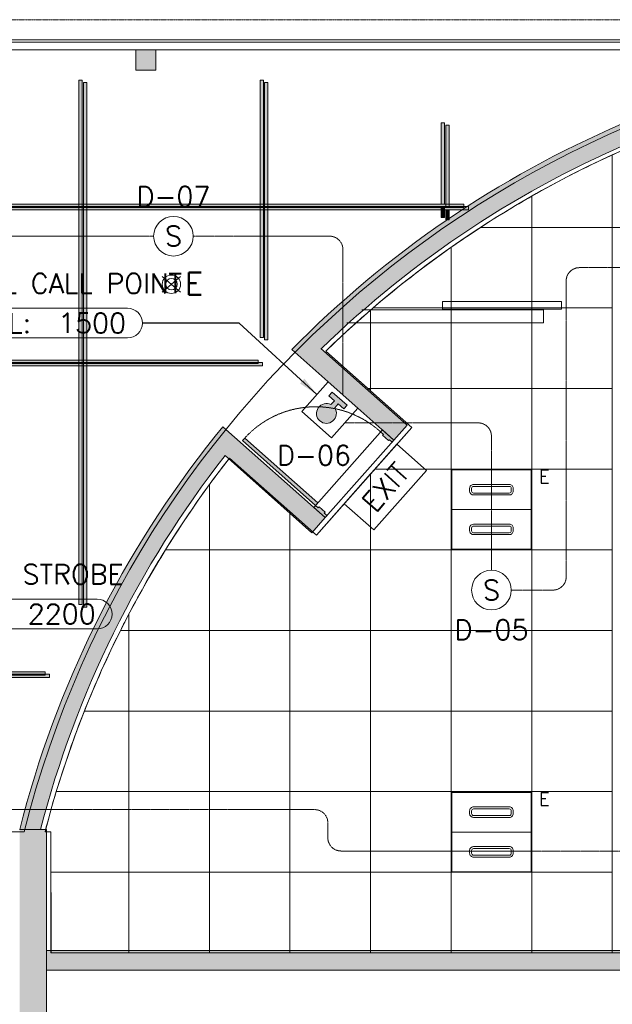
# Model space of a CAD drawing. Header units: millimetres. Extents: x 149250 to 222845, y -30669 to 18303.
# Tile 17 of 36: x 163565 to 168048, y 10856 to 18302. Entities that reach past the tile are written whole.
import ezdxf
from ezdxf.enums import TextEntityAlignment as Align

# ---------------------------------------------------------------- set-up
doc = ezdxf.new("R2010")
doc.units = ezdxf.units.MM
doc.header["$MEASUREMENT"] = 0
for name, pattern in [('HIDDENX2', [0.75, 0.5, -0.25]), ('IRISH HOUSE_FF46_HYD AIRPORT_HVAC DUCTING LAYOUT 3$0$( Dashed )', [0.75, 0.5, -0.25]), ('IRISH HOUSE_FF46_HYD AIRPORT_HVAC DUCTING LAYOUT 3$0$DASHED', [19.049999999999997, 12.7, -6.35])]:
    doc.linetypes.add(name, pattern=pattern)
doc.layers.get('0').update_dxf_attribs({"lineweight": 5})
doc.layers.add('ELEC-SO-LVL-TAG', color=7, linetype='Continuous')
doc.layers.add('IRISH HOUSE_FF46_HYD AIRPORT_HVAC DUCTING LAYOUT 3$0$Flooring', color=8, linetype='Continuous')
for name, color, linetype, lineweight in [('IRISH HOUSE_FF46_HYD AIRPORT_HVAC DUCTING LAYOUT 3$0$00 Structural', 2, 'Continuous', 25), ('IRISH HOUSE_FF46_HYD AIRPORT_HVAC DUCTING LAYOUT 3$0$01 Doors', 14, 'Continuous', 25), ('IRISH HOUSE_FF46_HYD AIRPORT_HVAC DUCTING LAYOUT 3$0$Ceiling', 14, 'Continuous', 9), ('IRISH HOUSE_FF46_HYD AIRPORT_HVAC DUCTING LAYOUT 3$0$Furniture', 14, 'Continuous', 9), ('IRISH HOUSE_FF46_HYD AIRPORT_HVAC DUCTING LAYOUT 3$0$Grey', 8, 'Continuous', 9), ('M-MEP-ELLG-TEXT', 7, 'Continuous', 20), ('M-MEP-GEN', 7, 'Continuous', 5), ('MEP_Lighting (Walls)', 160, 'Continuous', 15)]:
    doc.layers.add(name, color=color, linetype=linetype, lineweight=lineweight)
for name, color, linetype, lineweight, true_color in [('IRISH HOUSE_FF46_HYD AIRPORT_HVAC DUCTING LAYOUT 3$0$03 Partition', 7, 'Continuous', 25, 0x2776bb), ('IRISH HOUSE_HYD AIRPORT_DRAINAGE LAYOUT 1$0$GREYSCALE', 9, 'Continuous', 0, 0x808080), ('M-MEP-ELFA-CABLE', 1, 'HIDDENX2', 20, 0xff0000), ('M-MEP-ELFA-DETECTOR', 7, 'Continuous', 20, 0xa50000), ('M-MEP-ELLG-LIGHT', 5, 'Continuous', 20, 0x0000ff), ('M-MEP-ELPR-EQUIP', 6, 'Continuous', 20, 0xff00ff)]:
    doc.layers.add(name, color=color, linetype=linetype, lineweight=lineweight, true_color=true_color)
doc.layers.add('IRISH HOUSE_FF46_HYD AIRPORT_HVAC DUCTING LAYOUT 3$0$RCP LAYOUT', color=9, linetype='Continuous', true_color=0x808080)
doc.styles.add('Oswald Light', font='txt')
doc.styles.add('ROMANS-100', font='romans.shx')
doc.styles.get("Standard").update_dxf_attribs({"font": 'romans.shx'})
doc.dimstyles.new('MDS-50', dxfattribs={"dimtxt": 100, "dimasz": 100, "dimexe": 50, "dimexo": 50, "dimgap": 25, "dimtad": 1, "dimdec": 0, "dimtxsty": 'Oswald Light', "dimcen": 0, "dimdle": 1.5875, "dimazin": 0, "dimtfac": 1, "dimtdec": 0, "dimtix": 1, "dimtmove": 0, "dimatfit": 0, "dimfxl": 1, "dimfrac": 2, "dimtolj": 1, "dimarcsym": 0})

# ---------------------------------------------------------------- blocks, each defined once
blk = doc.blocks.new('IRISH HOUSE_FF46_HYD AIRPORT_HVAC DUCTING LAYOUT 3$0$IRISH HOUSE-RCP LAYOUT')
at = {"lineweight": 0, "ltscale": 0.25, "true_color": 0x808080}
h = blk.add_hatch(color=8, dxfattribs=at)
h.dxf.hatch_style = 1
edge = h.paths.add_edge_path()
edge.add_line((14811.17518024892, 5878.351971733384), (14696.56439223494, 5979.910616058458))
edge.add_arc((20815.34972883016, 1083.092979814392), 7836.986471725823, 141.3299764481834, 165.7934505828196)
edge.add_line((13218.0394417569, 3006.43209706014), (13375.34312890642, 3006.426306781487))
edge.add_arc((20786.778823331, 1095.934112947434), 7653.715403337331, 141.3288808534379, 165.5451914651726, ccw=False)
edge = h.paths.add_edge_path()
edge.add_line((15341.3675333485, 6700.867016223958), (15455.85849384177, 6599.066284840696))
edge.add_arc((20875.43113888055, 1115.785133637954), 7709.613468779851, 91.19275811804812, 134.6652081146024, ccw=False)
edge.add_line((20714.94741821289, 8823.728102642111), (20714.94741821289, 8976.16593988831))
edge.add_arc((20868.4516383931, 1130.585743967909), 7847.081760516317, 91.12088866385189, 134.7769738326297)
h = blk.add_hatch(color=8, dxfattribs=at)
h.dxf.hatch_style = 1
h.paths.add_polyline_path([(15381.0760744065, 6745.716668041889), (15276.7049093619, 6634.718130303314), (16048.82278705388, 5950.644024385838), (16149.94166290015, 6064.80596707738)])
edge = h.paths.add_edge_path()
edge.add_line((14696.56455717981, 5979.910824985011), (14754.12250557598, 6051.944719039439))
edge.add_line((14754.12250557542, 6051.944719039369), (15529.86902271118, 5364.65574348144))
edge.add_line((15529.86902271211, 5364.655743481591), (15468.80285898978, 5295.730022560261))
edge.add_line((15468.80285898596, 5295.730022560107), (14696.56439106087, 5979.910617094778))
h = blk.add_hatch(color=8, dxfattribs=at)
h.dxf.hatch_style = 1
h.paths.add_polyline_path([(14754.12250557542, 6051.944719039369), (14659.00649747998, 5932.60790121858), (15428.80739701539, 5250.586920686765), (15529.86902271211, 5364.655743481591)])
h = blk.add_hatch(color=8, dxfattribs=at)
h.dxf.hatch_style = 1
h.paths.add_polyline_path([(15442.52234430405, 5442.045014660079), (15456.04492701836, 5457.308029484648), (15476.97705880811, 5438.762775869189), (15482.77245142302, 5445.304067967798), (15528.12541635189, 5405.122673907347), (15522.33002372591, 5398.581381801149), (15543.26215538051, 5380.036128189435), (15529.73957243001, 5364.773112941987)])
h.paths.add_polyline_path([(15961.59634398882, 6027.926744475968), (15948.07376118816, 6012.663729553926), (15969.00589280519, 5994.118475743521), (15963.21050044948, 5987.577183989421), (16008.56346496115, 5947.395789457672), (16014.35885764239, 5953.937081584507), (16035.29098923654, 5935.391827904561), (16048.81357211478, 5950.654842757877)])
h.paths.add_polyline_path([(14903.30574398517, 5947.018706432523), (15456.04492701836, 5457.308029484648), (15473.43110220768, 5476.931902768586), (14920.69191917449, 5966.642579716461)])
h = blk.add_hatch(color=8, dxfattribs=at)
h.dxf.hatch_style = 1
h.paths.add_polyline_path([(13217.55894075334, -1.0710209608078e-08), (13217.37254831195, 3006.432109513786), (13420.57254812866, 3006.424629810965), (13420.75146123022, -152.4000000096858), (12658.82438752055, -152.4000000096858), (12658.82438752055, -9.778887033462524e-09)])
h = blk.add_hatch(color=8, dxfattribs=at)
h.dxf.hatch_style = 1
h.paths.add_polyline_path([(13420.85778864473, 2091.466786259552), (13420.85778864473, 1941.466786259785), (20714.94741781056, 1941.466786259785), (20714.94741781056, 2091.466786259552)])
at = {"layer": 'IRISH HOUSE_FF46_HYD AIRPORT_HVAC DUCTING LAYOUT 3$0$00 Structural', "lineweight": 0, "ltscale": 0.25, "true_color": 0x808080}
h = blk.add_hatch(color=8, dxfattribs=at)
h.dxf.hatch_style = 1
h.paths.add_polyline_path([(14248.42775098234, 8901.512090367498), (14248.42775098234, 8749.112090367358), (14096.02775098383, 8749.112090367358), (14096.02775098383, 8901.512090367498)])
at = {"layer": 'IRISH HOUSE_FF46_HYD AIRPORT_HVAC DUCTING LAYOUT 3$0$Ceiling', "lineweight": 0, "ltscale": 0.25, "true_color": 0x808080}
h = blk.add_hatch(color=8, dxfattribs=at)
h.dxf.hatch_style = 1
h.paths.add_polyline_path([(13666.13179713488, 8672.960033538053), (13691.53179713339, 8672.960033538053), (13691.53179713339, 4706.573187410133), (13666.13179713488, 4706.573187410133)])
h = blk.add_hatch(color=8, dxfattribs=at)
h.dxf.hatch_style = 1
h.paths.add_polyline_path([(13700.07912480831, 8654.812810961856), (13725.47912480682, 8654.812810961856), (13725.47912480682, 4688.425964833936), (13700.07912480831, 4688.425964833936)])
h = blk.add_hatch(color=8, dxfattribs=at)
h.dxf.hatch_style = 1
h.paths.add_polyline_path([(15036.66205062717, 8672.960033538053), (15062.06205063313, 8672.960033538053), (15062.06205063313, 6726.313625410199), (15036.66205062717, 6726.313625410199)])
h = blk.add_hatch(color=8, dxfattribs=at)
h.dxf.hatch_style = 1
h.paths.add_polyline_path([(15070.60937830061, 8654.812810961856), (15096.00937830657, 8654.812810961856), (15096.00937830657, 6708.166402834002), (15070.60937830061, 6708.166402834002)])
h = blk.add_hatch(color=8, dxfattribs=at)
h.dxf.hatch_style = 1
h.paths.add_polyline_path([(16407.19230412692, 8350.442979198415), (16432.59230412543, 8350.442979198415), (16432.59230412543, 7735.233700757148), (16407.19230412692, 7735.233700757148)])
h = blk.add_hatch(color=8, dxfattribs=at)
h.dxf.hatch_style = 1
h.paths.add_polyline_path([(16441.13963180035, 8332.295756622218), (16466.53963179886, 8332.295756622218), (16466.53963179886, 7717.086478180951), (16441.13963180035, 7717.086478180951)])
h = blk.add_hatch(color=8, dxfattribs=at)
h.dxf.hatch_style = 1
h.paths.add_polyline_path([(16578.4925885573, 7735.233700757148), (16578.4925885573, 7709.833700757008), (7614.454506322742, 7709.833700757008), (7614.454506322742, 7735.233700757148)])
h = blk.add_hatch(color=8, dxfattribs=at)
h.dxf.hatch_style = 1
h.paths.add_polyline_path([(16612.43991623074, 7717.086478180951), (16612.43991623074, 7691.686478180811), (7648.401833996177, 7691.686478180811), (7648.401833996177, 7717.086478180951)])
h = blk.add_hatch(color=8, dxfattribs=at)
h.dxf.hatch_style = 1
h.paths.add_polyline_path([(16407.19230412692, 7634.889965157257), (16432.59230412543, 7634.889965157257), (16432.59230412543, 7709.833700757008), (16407.19230412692, 7709.833700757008)])
h = blk.add_hatch(color=8, dxfattribs=at)
h.dxf.hatch_style = 1
h.paths.add_polyline_path([(16441.13963180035, 7616.74274258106), (16466.53963179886, 7616.74274258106), (16466.53963179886, 7691.686478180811), (16441.13963180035, 7691.686478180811)])
h = blk.add_hatch(color=8, dxfattribs=at)
h.dxf.hatch_style = 1
h.paths.add_polyline_path([(15021.18861011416, 6556.207367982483), (15021.18861011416, 6530.807367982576), (9022.744671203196, 6530.807367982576), (9022.744671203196, 6556.207367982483)])
h = blk.add_hatch(color=8, dxfattribs=at)
h.dxf.hatch_style = 1
h.paths.add_polyline_path([(15055.13593778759, 6538.060145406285), (15055.13593778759, 6512.660145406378), (9056.691998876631, 6512.660145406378), (9056.691998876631, 6538.060145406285)])
h = blk.add_hatch(color=8, dxfattribs=at)
h.dxf.hatch_style = 1
h.paths.add_polyline_path([(13409.65159161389, 4198.154702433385), (13409.65159161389, 4172.754702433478), (7566.016756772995, 4172.754702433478), (7566.016756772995, 4198.154702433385)])
h = blk.add_hatch(color=8, dxfattribs=at)
h.dxf.hatch_style = 1
h.paths.add_polyline_path([(13443.59891928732, 4180.007479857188), (13443.59891928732, 4154.607479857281), (7599.96408444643, 4154.607479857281), (7599.96408444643, 4180.007479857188)])
at = {"color": 8, "lineweight": 0, "ltscale": 0.25, "true_color": 0x808080}
blk.add_arc((20909.37857614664, 1097.63754105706), 7709.613844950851, 123.0510554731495, 124.9553376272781, dxfattribs=at)
at = {"layer": 'IRISH HOUSE_FF46_HYD AIRPORT_HVAC DUCTING LAYOUT 3$0$00 Structural', "color": 8, "lineweight": 0, "ltscale": 0.25, "true_color": 0x808080}
for p, q in [((14248.42775098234, 8901.512090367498), (14096.02775098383, 8901.512090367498)), ((14096.02775098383, 8901.512090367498), (14096.02775098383, 8749.112090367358)), ((14248.42775098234, 8749.112090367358), (14248.42775098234, 8901.512090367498)), ((14096.02775098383, 8749.112090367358), (14248.42775098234, 8749.112090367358)), ((15341.15036732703, 6700.652298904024), (15276.7049093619, 6634.718130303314)), ((15276.7049093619, 6634.718130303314), (16048.82278705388, 5950.644024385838)), ((16149.93123137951, 6064.794192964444), (15495.77375165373, 6644.118911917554)), ((14696.56455717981, 5979.910824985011), (14754.12250557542, 6051.944719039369)), ((14754.12250557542, 6051.944719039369), (15529.86902271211, 5364.655743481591)), ((16048.82278705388, 5950.644024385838), (16149.93123137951, 6064.794192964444)), ((15428.81157966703, 5250.591641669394), (14771.18390092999, 5833.213590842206)), ((15529.86902271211, 5364.655743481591), (15428.81157966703, 5250.591641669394)), ((13217.37254831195, 3006.432109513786), (13420.57254812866, 3006.424629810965)), ((13218.03849828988, 3006.428369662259), (13419.90659816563, 3006.428369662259)), ((13420.57254812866, 3006.424629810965), (13420.75146123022, -152.4000000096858)), ((13420.85778864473, 2091.466786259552), (20714.94741781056, 2091.466786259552)), ((13420.85778864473, 1941.466786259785), (13420.85778864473, 2091.466786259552)), ((20714.94741781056, 1941.466786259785), (13420.85778864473, 1941.466786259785))]:
    blk.add_line(p, q, dxfattribs=at)
for centre, radius, start, end in [((20870.02762342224, 1127.693535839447), 7850.245415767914, 90.3868333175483, 134.7724996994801), ((20875.43123607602, 1115.784781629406), 7709.613822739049, 91.19275878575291, 134.2167724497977), ((20815.34983282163, 1083.092928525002), 7836.986584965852, 141.3299766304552, 165.7934785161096), ((20860.40837991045, 1068.392132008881), 7731.893577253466, 141.9568006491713, 165.4837367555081)]:
    blk.add_arc(centre, radius, start, end, dxfattribs=at)
at = {"layer": 'IRISH HOUSE_FF46_HYD AIRPORT_HVAC DUCTING LAYOUT 3$0$01 Doors', "color": 8, "lineweight": 0, "true_color": 0x808080}
for p, q in [((14920.69191917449, 5966.642579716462), (14903.30574398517, 5947.018706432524)), ((15473.43110220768, 5476.931902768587), (14920.69191917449, 5966.642579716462)), ((15961.59634398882, 6027.926744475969), (15442.52234430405, 5442.04501466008)), ((15961.59634398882, 6027.926744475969), (15948.07376118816, 6012.663729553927)), ((15948.07376118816, 6012.663729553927), (15969.00589280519, 5994.118475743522)), ((16048.81357211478, 5950.654842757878), (15961.59634398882, 6027.926744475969)), ((16048.81357211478, 5950.654842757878), (15961.59634398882, 6027.926744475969)), ((15969.00589280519, 5994.118475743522), (15963.21050044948, 5987.577183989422)), ((15963.21050044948, 5987.577183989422), (16008.56346496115, 5947.395789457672)), ((14903.30574398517, 5947.018706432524), (15456.04492701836, 5457.308029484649)), ((15529.73957243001, 5364.773112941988), (16048.81357211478, 5950.654842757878)), ((16008.56346496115, 5947.395789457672), (16014.35885764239, 5953.937081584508)), ((16014.35885764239, 5953.937081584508), (16035.29098923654, 5935.391827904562)), ((16035.29098923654, 5935.391827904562), (16048.81357211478, 5950.654842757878)), ((15442.52234430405, 5442.04501466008), (15456.04492701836, 5457.308029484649)), ((15442.52234430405, 5442.04501466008), (15529.73957243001, 5364.773112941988)), ((15529.73957243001, 5364.773112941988), (15442.52234430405, 5442.04501466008)), ((15456.04492701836, 5457.308029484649), (15473.43110220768, 5476.931902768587)), ((15456.04492701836, 5457.308029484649), (15476.97705880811, 5438.76277586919)), ((15476.97705880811, 5438.76277586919), (15482.77245142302, 5445.304067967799)), ((15482.77245142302, 5445.304067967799), (15528.12541635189, 5405.122673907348)), ((15528.12541635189, 5405.122673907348), (15522.33002372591, 5398.58138180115)), ((15522.33002372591, 5398.58138180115), (15543.26215538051, 5380.036128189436)), ((15543.26215538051, 5380.036128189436), (15529.73957243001, 5364.773112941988))]:
    blk.add_line(p, q, dxfattribs=at)
at = {"layer": 'IRISH HOUSE_FF46_HYD AIRPORT_HVAC DUCTING LAYOUT 3$0$01 Doors', "color": 8, "linetype": 'IRISH HOUSE_FF46_HYD AIRPORT_HVAC DUCTING LAYOUT 3$0$DASHED', "lineweight": 0, "ltscale": 0.1, "true_color": 0x808080}
blk.add_arc((15457.42929266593, 5475.161299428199), 727.7642866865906, 47.60945842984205, 137.520194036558, dxfattribs=at)
at = {"layer": 'IRISH HOUSE_FF46_HYD AIRPORT_HVAC DUCTING LAYOUT 3$0$03 Partition', "color": 8, "lineweight": 0, "ltscale": 0.25, "true_color": 0x808080}
for p, q in [((6588.548808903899, 8977.760033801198), (20816.54741820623, 8977.760033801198)), ((8196.710783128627, 8977.760033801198), (20816.54741820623, 8977.760033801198)), ((20816.54741820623, 8901.560033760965), (6588.548808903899, 8901.560033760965))]:
    blk.add_line(p, q, dxfattribs=at)
at = {"layer": 'IRISH HOUSE_FF46_HYD AIRPORT_HVAC DUCTING LAYOUT 3$0$Ceiling', "color": 8, "lineweight": 0, "ltscale": 0.25, "true_color": 0x808080}
for p, q in [((13666.13179713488, 8672.960033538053), (13691.53179713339, 8672.960033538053)), ((13666.13179713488, 4706.573187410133), (13666.13179713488, 8672.960033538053)), ((13691.53179713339, 8672.960033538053), (13691.53179713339, 4706.573187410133)), ((13700.07912480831, 8654.812810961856), (13725.47912480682, 8654.812810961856)), ((13700.07912480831, 4688.425964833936), (13700.07912480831, 8654.812810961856)), ((13725.47912480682, 8654.812810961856), (13725.47912480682, 4688.425964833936)), ((15036.66205062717, 8672.960033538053), (15062.06205063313, 8672.960033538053)), ((15036.66205062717, 6726.313625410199), (15036.66205062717, 8672.960033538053)), ((15062.06205063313, 8672.960033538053), (15062.06205063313, 6726.313625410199)), ((15070.60937830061, 8654.812810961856), (15096.00937830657, 8654.812810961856)), ((15070.60937830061, 6708.166402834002), (15070.60937830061, 8654.812810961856)), ((15096.00937830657, 8654.812810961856), (15096.00937830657, 6708.166402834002)), ((16407.19230412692, 8350.442979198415), (16432.59230412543, 8350.442979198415)), ((16407.19230412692, 7735.233700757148), (16407.19230412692, 8350.442979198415)), ((16432.59230412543, 8350.442979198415), (16432.59230412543, 7735.233700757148)), ((16441.13963180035, 8332.295756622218), (16466.53963179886, 8332.295756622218)), ((16441.13963180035, 7717.086478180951), (16441.13963180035, 8332.295756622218)), ((16466.53963179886, 8332.295756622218), (16466.53963179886, 7717.086478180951)), ((17700.89474548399, 8107.899814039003), (17700.89474548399, 7559.71956631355)), ((17700.89474548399, 7559.719565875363), (17700.89474548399, 8107.899814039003)), ((17091.2947454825, 7795.426840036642), (17091.29459153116, 7559.71956631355)), ((17091.2947454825, 7559.71956675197), (17091.29474548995, 7795.42684003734)), ((7614.454506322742, 7735.233700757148), (16578.4925885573, 7735.233700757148)), ((16578.4925885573, 7709.833700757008), (7614.454506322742, 7709.833700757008)), ((7648.401833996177, 7717.086478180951), (16612.43991623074, 7717.086478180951)), ((16612.43991623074, 7691.686478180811), (7648.401833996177, 7691.686478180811)), ((16432.59230412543, 7735.233700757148), (16407.19230412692, 7735.233700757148)), ((16432.59230412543, 7709.833700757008), (16407.19230412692, 7709.833700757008)), ((16407.19230412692, 7709.833700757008), (16407.19230412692, 7634.889965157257)), ((16432.59230412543, 7634.889965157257), (16432.59230412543, 7709.833700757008)), ((16466.53963179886, 7717.086478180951), (16441.13963180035, 7717.086478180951)), ((16466.53963179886, 7691.686478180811), (16441.13963180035, 7691.686478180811)), ((16441.13963180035, 7691.686478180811), (16441.13963180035, 7616.74274258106)), ((16466.53963179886, 7616.74274258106), (16466.53963179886, 7691.686478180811)), ((16578.4925885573, 7735.233700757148), (16578.4925885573, 7709.833700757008)), ((16612.43991623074, 7717.086478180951), (16612.43991623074, 7691.686478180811)), ((16407.19230412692, 7634.889965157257), (16432.59230412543, 7634.889965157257)), ((16441.13963180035, 7616.74274258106), (16466.53963179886, 7616.74274258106)), ((16702.96314498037, 7558.613849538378), (17091.2947454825, 7559.71956675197)), ((17091.29459153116, 7559.71956631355), (16704.66199119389, 7559.719564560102)), ((17091.2947454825, 7559.71956675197), (17091.2947454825, 6950.11956631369)), ((17700.89474548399, 7559.71956631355), (17091.2947454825, 7559.71956675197)), ((17091.29474548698, 7559.719566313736), (17700.89474548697, 7559.719566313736)), ((17091.29474548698, 6950.119566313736), (17091.29474548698, 7559.719566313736)), ((18310.49405731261, 7559.719565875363), (17700.89474548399, 7559.719565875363)), ((17700.89474548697, 7559.719566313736), (17700.89474548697, 6950.119566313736)), ((16481.69474548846, 7409.036873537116), (16481.69474548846, 6950.119566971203)), ((16481.69474570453, 6950.119566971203), (16481.69474549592, 7409.03687354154)), ((15872.09474547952, 6934.067720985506), (15872.09474548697, 6340.519564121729)), ((15872.09474548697, 6340.519564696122), (15872.09474548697, 6934.06772054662)), ((16481.69474548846, 6950.119566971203), (15890.75328726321, 6950.119564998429)), ((15890.75328726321, 6950.119564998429), (16481.69474570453, 6950.119566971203)), ((16481.69474570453, 6950.119566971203), (16481.69474526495, 6340.519566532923)), ((17091.2947454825, 6950.11956631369), (16481.69474570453, 6950.119566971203)), ((16481.69474548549, 6950.119566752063), (17091.29474548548, 6950.119566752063)), ((16481.69474548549, 6340.519566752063), (16481.69474548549, 6950.119566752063)), ((17091.29474548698, 6950.119566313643), (17700.89474548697, 6950.119566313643)), ((17091.29474548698, 6340.519566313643), (17091.29474548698, 6950.119566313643)), ((17700.89474548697, 6950.119566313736), (17091.29474548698, 6950.119566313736)), ((17091.29474548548, 6950.119566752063), (17091.29474548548, 6340.519566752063)), ((17700.89474548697, 6950.119566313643), (17700.89474548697, 6340.519566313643)), ((15062.06205063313, 6726.313625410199), (15036.66205062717, 6726.313625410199)), ((15096.00937830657, 6708.166402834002), (15070.60937830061, 6708.166402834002)), ((9022.744671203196, 6556.207367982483), (15021.18861011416, 6556.207367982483)), ((15021.18861011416, 6556.207367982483), (15021.18861011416, 6530.807367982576)), ((15852.04573889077, 6340.519564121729), (15532.88710675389, 6623.167842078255)), ((15532.88710651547, 6623.167842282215), (16183.87855905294, 6046.646970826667)), ((15021.18861011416, 6530.807367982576), (9022.744671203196, 6530.807367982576)), ((9056.691998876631, 6538.060145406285), (15055.13593778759, 6538.060145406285)), ((15055.13593778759, 6512.660145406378), (9056.691998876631, 6512.660145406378)), ((15055.13593778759, 6538.060145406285), (15055.13593778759, 6512.660145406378)), ((15872.09474548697, 6340.519564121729), (15852.04573889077, 6340.519564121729)), ((16481.69474548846, 6340.519566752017), (15872.09474548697, 6340.519564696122)), ((16481.69474526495, 6340.519566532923), (15872.09474548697, 6340.519564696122)), ((15872.09474548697, 6340.519564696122), (15872.09474548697, 6322.764076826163)), ((16481.69474548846, 5730.919566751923), (16481.69474548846, 6340.519566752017)), ((16481.69474548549, 6340.51956675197), (17091.29474548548, 6340.51956675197)), ((16481.69474548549, 5730.91956675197), (16481.69474548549, 6340.51956675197)), ((17091.29474548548, 6340.519566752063), (16481.69474548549, 6340.519566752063)), ((17091.29474548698, 6340.51956631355), (17700.89474548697, 6340.51956631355)), ((17091.29474548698, 5730.91956631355), (17091.29474548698, 6340.51956631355)), ((17700.89474548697, 6340.519566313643), (17091.29474548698, 6340.519566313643)), ((17091.29474548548, 6340.51956675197), (17091.29474548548, 5730.91956675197)), ((17700.89474548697, 6340.51956631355), (17700.89474548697, 5730.91956631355)), ((15872.09474548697, 6322.764076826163), (16183.85687328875, 6046.622487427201)), ((16183.87855905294, 6046.646970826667), (15462.75890734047, 5232.44441953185)), ((16183.85687328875, 6046.622487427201), (15904.15980545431, 5730.919564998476)), ((14805.13122860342, 5815.066368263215), (15262.49474548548, 5409.867450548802)), ((15462.75890734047, 5232.44441953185), (14805.13122860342, 5815.066368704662)), ((15462.75649417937, 5232.441695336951), (15872.09474548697, 5694.617767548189)), ((15872.09474548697, 5694.727552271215), (15904.24637592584, 5730.919564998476)), ((15872.09474548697, 5121.319566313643), (15872.09474548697, 5694.727552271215)), ((15872.09474548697, 5694.617767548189), (15872.09474548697, 5121.319566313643)), ((15904.15980545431, 5730.919564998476), (16481.69474548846, 5730.919566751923)), ((15904.24637592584, 5730.919564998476), (16481.69474548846, 5730.919564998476)), ((16481.69474548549, 5730.91956675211), (17091.29474548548, 5730.91956675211)), ((16481.69474548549, 5121.319566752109), (16481.69474548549, 5730.91956675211)), ((17091.29474548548, 5730.91956675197), (16481.69474548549, 5730.91956675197)), ((16481.69474548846, 5730.919564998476), (16481.69474548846, 5121.319564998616)), ((17091.29474548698, 5730.91956631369), (17700.89474548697, 5730.91956631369)), ((17091.29474548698, 5121.319566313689), (17091.29474548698, 5730.91956631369)), ((17700.89474548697, 5730.91956631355), (17091.29474548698, 5730.91956631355)), ((17091.29474548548, 5730.91956675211), (17091.29474548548, 5121.319566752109)), ((17700.89474548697, 5730.91956631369), (17700.89474548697, 5121.319566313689)), ((14652.89474548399, 5613.83377704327), (14652.89474548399, 5121.319564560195)), ((14652.89474548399, 5121.319566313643), (14652.89474548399, 5613.83377704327)), ((15262.49474548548, 5409.867450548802), (15262.49474548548, 5121.319564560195)), ((15262.49474548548, 5409.867450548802), (15462.75649417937, 5232.441695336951)), ((15262.49474548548, 5121.319564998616), (15262.49474548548, 5409.867450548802)), ((14321.03619315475, 5121.319564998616), (14652.89474548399, 5121.319564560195)), ((14652.89474548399, 5121.319564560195), (14321.03619315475, 5121.319564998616)), ((15262.49474548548, 5121.319564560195), (14652.89474548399, 5121.319566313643)), ((14652.89474548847, 5121.319566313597), (15262.49474548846, 5121.319566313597)), ((14652.89474548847, 4511.719566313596), (14652.89474548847, 5121.319566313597)), ((14652.89474548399, 5121.319564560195), (14652.89474548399, 4511.719564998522)), ((15872.09474548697, 5121.319566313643), (15262.49474548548, 5121.319564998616)), ((15262.49474548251, 5121.319566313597), (15872.0947454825, 5121.319566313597)), ((15262.49474548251, 4511.719566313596), (15262.49474548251, 5121.319566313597)), ((15262.49474548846, 5121.319566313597), (15262.49474548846, 4511.719566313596)), ((16481.69474548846, 5121.319564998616), (15872.09474548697, 5121.319566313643)), ((15872.094745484, 5121.319566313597), (16481.69474548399, 5121.319566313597)), ((15872.094745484, 4511.719566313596), (15872.094745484, 5121.319566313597)), ((15872.0947454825, 5121.319566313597), (15872.0947454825, 4511.719566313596)), ((16481.69474548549, 5121.319566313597), (17091.29474548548, 5121.319566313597)), ((16481.69474548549, 4511.719566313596), (16481.69474548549, 5121.319566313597)), ((16481.69474548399, 5121.319566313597), (16481.69474548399, 4511.719566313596)), ((17091.29474548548, 5121.319566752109), (16481.69474548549, 5121.319566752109)), ((17091.29474548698, 5121.319566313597), (17700.89474548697, 5121.319566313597)), ((17091.29474548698, 4511.719566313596), (17091.29474548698, 5121.319566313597)), ((17700.89474548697, 5121.319566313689), (17091.29474548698, 5121.319566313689)), ((17091.29474548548, 5121.319566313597), (17091.29474548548, 4511.719566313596)), ((17700.89474548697, 5121.319566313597), (17700.89474548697, 4511.719566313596)), ((13691.53179713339, 4706.573187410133), (13666.13179713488, 4706.573187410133)), ((13725.47912480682, 4688.425964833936), (13700.07912480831, 4688.425964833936)), ((14043.2947454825, 4511.71956631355), (14043.2947454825, 4634.256905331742)), ((14044.06057447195, 4635.720454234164), (14044.16992509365, 4510.955368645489)), ((13980.57443422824, 4511.719565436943), (14043.2947454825, 4511.719566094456)), ((14044.16992509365, 4510.955368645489), (13980.57443401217, 4511.719565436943)), ((14043.2947454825, 4511.719566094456), (14043.2947454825, 3902.119566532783)), ((14652.89474548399, 4511.719564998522), (14043.2947454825, 4511.71956631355)), ((14043.29474548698, 4511.719566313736), (14652.89474548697, 4511.719566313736)), ((14043.29474548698, 3902.119566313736), (14043.29474548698, 4511.719566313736)), ((14652.89474548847, 4511.719566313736), (15262.49474548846, 4511.719566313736)), ((14652.89474548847, 3902.119566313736), (14652.89474548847, 4511.719566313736)), ((15262.49474548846, 4511.719566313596), (14652.89474548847, 4511.719566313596)), ((14652.89474548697, 4511.719566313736), (14652.89474548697, 3902.119566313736)), ((15262.49474548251, 4511.719566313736), (15872.0947454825, 4511.719566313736)), ((15262.49474548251, 3902.119566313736), (15262.49474548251, 4511.719566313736)), ((15872.0947454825, 4511.719566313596), (15262.49474548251, 4511.719566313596)), ((15262.49474548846, 4511.719566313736), (15262.49474548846, 3902.119566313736)), ((15872.094745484, 4511.719566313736), (16481.69474548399, 4511.719566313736)), ((15872.094745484, 3902.119566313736), (15872.094745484, 4511.719566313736)), ((16481.69474548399, 4511.719566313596), (15872.094745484, 4511.719566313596)), ((15872.0947454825, 4511.719566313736), (15872.0947454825, 3902.119566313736)), ((16481.69474548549, 4511.719566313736), (17091.29474548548, 4511.719566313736)), ((16481.69474548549, 3902.119566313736), (16481.69474548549, 4511.719566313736)), ((17091.29474548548, 4511.719566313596), (16481.69474548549, 4511.719566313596)), ((16481.69474548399, 4511.719566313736), (16481.69474548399, 3902.119566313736)), ((17091.29474548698, 4511.719566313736), (17700.89474548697, 4511.719566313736)), ((17091.29474548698, 3902.119566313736), (17091.29474548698, 4511.719566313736)), ((17700.89474548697, 4511.719566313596), (17091.29474548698, 4511.719566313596)), ((17091.29474548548, 4511.719566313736), (17091.29474548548, 3902.119566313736)), ((17700.89474548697, 4511.719566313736), (17700.89474548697, 3902.119566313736)), ((7566.016756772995, 4198.154702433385), (13409.65159161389, 4198.154702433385)), ((13409.65159161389, 4172.754702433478), (7566.016756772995, 4172.754702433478)), ((7599.96408444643, 4180.007479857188), (13443.59891928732, 4180.007479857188)), ((13409.65159161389, 4198.154702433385), (13409.65159161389, 4172.754702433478)), ((13443.59891928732, 4180.007479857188), (13443.59891928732, 4154.607479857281)), ((13443.59891928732, 4154.607479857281), (7599.96408444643, 4154.607479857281)), ((13707.63258529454, 3902.119565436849), (14043.2947454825, 3902.119564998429)), ((14043.2947454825, 3902.119566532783), (13707.63258529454, 3902.119565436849)), ((14043.29474548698, 3902.119566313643), (14652.89474548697, 3902.119566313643)), ((14043.29474548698, 3292.519566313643), (14043.29474548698, 3902.119566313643)), ((14652.89474548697, 3902.119566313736), (14043.29474548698, 3902.119566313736)), ((14043.2947454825, 3902.119564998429), (14043.2947454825, 3292.519564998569)), ((14652.89474548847, 3902.119566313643), (15262.49474548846, 3902.119566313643)), ((14652.89474548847, 3292.519566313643), (14652.89474548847, 3902.119566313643)), ((15262.49474548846, 3902.119566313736), (14652.89474548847, 3902.119566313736)), ((14652.89474548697, 3902.119566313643), (14652.89474548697, 3292.519566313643)), ((15262.49474548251, 3902.119566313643), (15872.0947454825, 3902.119566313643)), ((15262.49474548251, 3292.519566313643), (15262.49474548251, 3902.119566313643)), ((15872.0947454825, 3902.119566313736), (15262.49474548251, 3902.119566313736)), ((15262.49474548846, 3902.119566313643), (15262.49474548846, 3292.519566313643)), ((15872.094745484, 3902.119566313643), (16481.69474548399, 3902.119566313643)), ((15872.094745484, 3292.519566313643), (15872.094745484, 3902.119566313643)), ((16481.69474548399, 3902.119566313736), (15872.094745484, 3902.119566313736)), ((15872.0947454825, 3902.119566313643), (15872.0947454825, 3292.519566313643)), ((16481.69474548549, 3902.119566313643), (17091.29474548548, 3902.119566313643)), ((16481.69474548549, 3292.519566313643), (16481.69474548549, 3902.119566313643)), ((17091.29474548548, 3902.119566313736), (16481.69474548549, 3902.119566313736)), ((16481.69474548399, 3902.119566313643), (16481.69474548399, 3292.519566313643)), ((17091.29474548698, 3902.119566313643), (17700.89474548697, 3902.119566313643)), ((17091.29474548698, 3292.519566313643), (17091.29474548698, 3902.119566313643)), ((17700.89474548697, 3902.119566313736), (17091.29474548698, 3902.119566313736)), ((17091.29474548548, 3902.119566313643), (17091.29474548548, 3292.519566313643)), ((17700.89474548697, 3902.119566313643), (17700.89474548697, 3292.519566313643)), ((13494.73526751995, 3292.519565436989), (14043.29504232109, 3292.519564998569)), ((14043.2947454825, 3292.519564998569), (13494.73526751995, 3292.519565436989)), ((14043.29504232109, 3292.519564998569), (14043.29444865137, 2682.919565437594)), ((14043.29474548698, 3292.51956631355), (14652.89474548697, 3292.51956631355)), ((14043.29474548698, 2682.91956631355), (14043.29474548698, 3292.51956631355)), ((14652.89474548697, 3292.519566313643), (14043.29474548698, 3292.519566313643)), ((14652.89474548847, 3292.51956631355), (15262.49474548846, 3292.51956631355)), ((14652.89474548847, 2682.91956631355), (14652.89474548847, 3292.51956631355)), ((15262.49474548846, 3292.519566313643), (14652.89474548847, 3292.519566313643)), ((14652.89474548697, 3292.51956631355), (14652.89474548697, 2682.91956631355)), ((15262.49474548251, 3292.51956631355), (15872.0947454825, 3292.51956631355)), ((15262.49474548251, 2682.91956631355), (15262.49474548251, 3292.51956631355)), ((15872.0947454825, 3292.519566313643), (15262.49474548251, 3292.519566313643)), ((15262.49474548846, 3292.51956631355), (15262.49474548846, 2682.91956631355)), ((15872.094745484, 3292.51956631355), (16481.69474548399, 3292.51956631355)), ((15872.094745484, 2682.91956631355), (15872.094745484, 3292.51956631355)), ((16481.69474548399, 3292.519566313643), (15872.094745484, 3292.519566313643)), ((15872.0947454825, 3292.51956631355), (15872.0947454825, 2682.91956631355)), ((16481.69474548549, 3292.51956631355), (17091.29474548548, 3292.51956631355)), ((16481.69474548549, 2682.91956631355), (16481.69474548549, 3292.51956631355)), ((17091.29474548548, 3292.519566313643), (16481.69474548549, 3292.519566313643)), ((16481.69474548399, 3292.51956631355), (16481.69474548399, 2682.91956631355)), ((17091.29474548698, 3292.51956631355), (17700.89474548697, 3292.51956631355)), ((17091.29474548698, 2682.91956631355), (17091.29474548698, 3292.51956631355)), ((17700.89474548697, 3292.519566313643), (17091.29474548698, 3292.519566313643)), ((17091.29474548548, 3292.51956631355), (17091.29474548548, 2682.91956631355)), ((17700.89474548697, 3292.51956631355), (17700.89474548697, 2682.91956631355)), ((13454.5198758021, 2988.277407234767), (13409.29098965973, 2988.281147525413)), ((13409.29098965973, 2988.281147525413), (13453.85392583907, 2988.281147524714)), ((13453.85392583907, 2988.281147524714), (13454.80511631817, 2073.319564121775)), ((13454.17137793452, 2682.920149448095), (13454.5198758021, 2988.277407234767)), ((14043.29444865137, 2682.919565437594), (13454.17137793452, 2682.920149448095)), ((13454.48822496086, 2682.941181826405), (14043.2947454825, 2682.919565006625)), ((13454.48822496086, 2073.341181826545), (13454.48822496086, 2682.941181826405)), ((14043.2947454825, 2682.919565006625), (14043.2947454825, 2073.319565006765)), ((14043.29474548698, 2682.91956631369), (14652.89474548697, 2682.91956631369)), ((14043.29474548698, 2073.319566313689), (14043.29474548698, 2682.91956631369)), ((14652.89474548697, 2682.91956631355), (14043.29474548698, 2682.91956631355)), ((14652.89474548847, 2682.91956631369), (15262.49474548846, 2682.91956631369)), ((14652.89474548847, 2073.319566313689), (14652.89474548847, 2682.91956631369)), ((15262.49474548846, 2682.91956631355), (14652.89474548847, 2682.91956631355)), ((14652.89474548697, 2682.91956631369), (14652.89474548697, 2073.319566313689)), ((15262.49474548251, 2682.91956631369), (15872.0947454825, 2682.91956631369)), ((15262.49474548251, 2073.319566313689), (15262.49474548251, 2682.91956631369)), ((15872.0947454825, 2682.91956631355), (15262.49474548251, 2682.91956631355)), ((15262.49474548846, 2682.91956631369), (15262.49474548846, 2073.319566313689)), ((15872.094745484, 2682.91956631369), (16481.69474548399, 2682.91956631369)), ((15872.094745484, 2073.319566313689), (15872.094745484, 2682.91956631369)), ((16481.69474548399, 2682.91956631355), (15872.094745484, 2682.91956631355)), ((15872.0947454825, 2682.91956631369), (15872.0947454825, 2073.319566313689)), ((16481.69474548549, 2682.91956631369), (17091.29474548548, 2682.91956631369)), ((16481.69474548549, 2073.319566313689), (16481.69474548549, 2682.91956631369)), ((17091.29474548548, 2682.91956631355), (16481.69474548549, 2682.91956631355)), ((16481.69474548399, 2682.91956631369), (16481.69474548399, 2073.319566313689)), ((17091.29474548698, 2682.91956631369), (17700.89474548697, 2682.91956631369)), ((17091.29474548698, 2073.319566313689), (17091.29474548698, 2682.91956631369)), ((17700.89474548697, 2682.91956631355), (17091.29474548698, 2682.91956631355)), ((17091.29474548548, 2682.91956631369), (17091.29474548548, 2073.319566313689)), ((17700.89474548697, 2682.91956631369), (17700.89474548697, 2073.319566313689)), ((14043.2947454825, 2073.319565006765), (13454.48822496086, 2073.341181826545)), ((13454.80511631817, 2073.319564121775), (20748.89474548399, 2073.319564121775)), ((14652.89474548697, 2073.319566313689), (14043.29474548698, 2073.319566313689)), ((15262.49474548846, 2073.319566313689), (14652.89474548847, 2073.319566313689)), ((15872.0947454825, 2073.319566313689), (15262.49474548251, 2073.319566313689)), ((16481.69474548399, 2073.319566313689), (15872.094745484, 2073.319566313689)), ((17091.29474548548, 2073.319566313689), (16481.69474548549, 2073.319566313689)), ((17700.89474548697, 2073.319566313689), (17091.29474548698, 2073.319566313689))]:
    blk.add_line(p, q, dxfattribs=at)
for centre, radius, start, end in [((20909.37856373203, 1097.637559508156), 7709.61382271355, 91.19275878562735, 134.2167724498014), ((20909.37705123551, 1097.641001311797), 7709.610063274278, 113.47197213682, 114.5928051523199), ((20909.37856381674, 1097.637558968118), 7709.613822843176, 114.592804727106, 119.6853607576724), ((20909.37832637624, 1097.637936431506), 7709.613377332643, 119.6853606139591, 123.0510555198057), ((20909.37997052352, 1097.635478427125), 7709.616334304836, 123.0661198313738, 125.0511026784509), ((20909.37848733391, 1097.637663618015), 7709.613693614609, 125.0511029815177, 130.613776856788), ((20909.37834047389, 1097.637810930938), 7709.613486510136, 130.7966945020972, 134.2167725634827), ((20909.1262298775, 1097.930869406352), 7709.226908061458, 130.6137721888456, 130.796699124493), ((20894.35570759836, 1050.244909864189), 7731.893577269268, 141.9568006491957, 165.4837367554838), ((20894.35480479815, 1050.24558234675), 7731.89245157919, 141.9568004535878, 143.8267299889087), ((20894.35586043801, 1050.244810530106), 7731.893759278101, 143.8267299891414, 148.2286942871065), ((20894.3558263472, 1050.244838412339), 7731.893715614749, 148.2286943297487, 152.3844762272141), ((20894.36020777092, 1050.24260604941), 7731.898632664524, 152.3722362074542, 153.4045656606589), ((20894.35570514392, 1050.244910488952), 7731.893574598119, 153.4045659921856, 158.3555620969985), ((20894.35571026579, 1050.244908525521), 7731.893580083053, 158.3555620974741, 163.1418463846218), ((20894.35592192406, 1050.244846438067), 7731.893800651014, 163.1418463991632, 165.4837366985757)]:
    blk.add_arc(centre, radius, start, end, dxfattribs=at)
at = {"layer": 'IRISH HOUSE_FF46_HYD AIRPORT_HVAC DUCTING LAYOUT 3$0$Flooring', "color": 8, "lineweight": 0, "ltscale": 0.25, "true_color": 0x808080}
for p, q in [((20850.9735839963, 8959.612810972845), (1388.712384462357, 8959.596015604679)), ((8230.657391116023, 2988.281147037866), (13251.31913721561, 2988.592417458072))]:
    blk.add_line(p, q, dxfattribs=at)
blk.add_arc((20924.10118579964, 1044.774556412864), 7915.176071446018, 90.5293580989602, 165.7838208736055, dxfattribs=at)
at = {"layer": 'IRISH HOUSE_FF46_HYD AIRPORT_HVAC DUCTING LAYOUT 3$0$Furniture', "color": 8, "lineweight": 0, "ltscale": 0.25, "true_color": 0x808080}
blk.add_line((20816.54741821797, 8977.743238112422), (1458.955107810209, 8977.743238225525), dxfattribs=at)
at = {"layer": 'IRISH HOUSE_FF46_HYD AIRPORT_HVAC DUCTING LAYOUT 3$0$Grey', "color": 8, "linetype": 'IRISH HOUSE_FF46_HYD AIRPORT_HVAC DUCTING LAYOUT 3$0$( Dashed )', "lineweight": 0, "ltscale": 0.2, "true_color": 0x808080}
blk.add_line((20816.54741821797, 9130.143238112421), (1461.74886756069, 9130.143238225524), dxfattribs=at)
blk = doc.blocks.new('IRISH HOUSE_FF46_HYD AIRPORT_HVAC DUCTING LAYOUT 3')
at = {"layer": 'IRISH HOUSE_HYD AIRPORT_DRAINAGE LAYOUT 1$0$GREYSCALE', "color": 8, "lineweight": 0, "ltscale": 0.25, "true_color": 0x808080}
for p, q in [((15807.22380894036, 6936.867743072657), (17179.42898293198, 6936.867743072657)), ((16415.08105551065, 6999.18462163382), (17317.26221574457, 6999.18462163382)), ((17317.26221574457, 6941.545269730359), (16415.08105551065, 6941.545269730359)), ((17179.42898293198, 6936.867743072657), (17179.42898293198, 6836.625391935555)), ((15693.75295522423, 6836.625391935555), (17179.42898293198, 6836.625391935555))]:
    blk.add_line(p, q, dxfattribs=at)
for points in [[(16415.08105551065, 6941.545269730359), (16415.08105551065, 6999.18462163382)], [(17317.26221574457, 6941.545269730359), (17317.26221574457, 6999.18462163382)]]:
    blk.add_lwpolyline(points, dxfattribs=at)
at = {"layer": 'IRISH HOUSE_FF46_HYD AIRPORT_HVAC DUCTING LAYOUT 3$0$RCP LAYOUT', "lineweight": 0}
blk.add_blockref('IRISH HOUSE_FF46_HYD AIRPORT_HVAC DUCTING LAYOUT 3$0$IRISH HOUSE-RCP LAYOUT', (0, 0), dxfattribs=at)
blk = doc.blocks.new('MCP-PS')
h = blk.add_hatch(color=0)
h.dxf.hatch_style = 1
h.paths.add_polyline_path([(-12.5, 76.58770817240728), (-12.5, 50.00000000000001), (-50, 50), (-50, 25), (50, 25), (50, 50), (12.5, 50), (12.5, 76.58770817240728, 7.872983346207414)])
at = {"color": 0}
blk.add_lwpolyline([(-100, 200), (100, 200), (100, 0), (-100, 0)], close=True, dxfattribs=at)
for points in [[(12.5, 50), (50, 50), (50, 25), (-50, 25), (-50, 50), (-12.5, 50)], [(-12.5, 50), (-12.5, 76.58770817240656)], [(12.5, 76.58770817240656), (12.5, 50)]]:
    blk.add_lwpolyline(points, dxfattribs=at)
blk.add_arc((0, 125), 50, 284.477512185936, 255.522487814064, dxfattribs=at)
blk = doc.blocks.new('ELEC-SO-LVL-EQP-TAG')
at = {"color": 0}
blk.add_lwpolyline([(74.95698090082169, 72.46011531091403), (1074.956980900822, 72.46011531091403, -0.414213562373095), (1149.956980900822, -2.539884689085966), (1149.956980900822, -2.539884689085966, -0.414213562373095), (1074.956980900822, -77.53988468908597), (74.95698090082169, -77.53988468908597, -0.414213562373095), (-0.04301909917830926, -2.539884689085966), (-0.04301909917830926, -2.539884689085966, -0.414213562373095)], format="xyb", close=True, dxfattribs=at)
at = {"color": 0, "insert": (74.95698090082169, -2.539884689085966), "char_height": 100, "attachment_point": 4}
blk.add_mtext_dynamic_manual_height_columns('{\\Fromans|c0;SO LVL:}', width=1015.068646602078, gutter_width=1, heights=[0], dxfattribs=at)
at = {"color": 0, "style": 'ROMANS-100'}
for tag, p in [('SO-EQP', (-0.04301909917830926, 197.460115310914)), ('SO-LVL', (724.9569809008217, -2.539884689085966))]:
    blk.add_attdef(tag, text='', height=100, dxfattribs=at).set_placement(p, align=Align.MIDDLE_LEFT)
blk = doc.blocks.new('*U7')
at = {"color": 0}
blk.add_circle((0, 0), 100, dxfattribs=at)
blk.add_attdef('S', text='', height=100, dxfattribs=at).set_placement((0, 0), align=Align.MIDDLE_CENTER)
blk = doc.blocks.new('LIGHT-600X600MM')
at = {"color": 0}
blk.add_line((300, 0), (-300, 0), dxfattribs=at)
blk.add_lwpolyline([(-300, 300), (-300, -300), (300, -300), (300, 300)], close=True, dxfattribs=at)
for points in [[(-165.0000000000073, 159.9999999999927), (-165.0000000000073, 140.0000000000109, 0.4142135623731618), (-135.0000000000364, 109.9999999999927), (134.9999999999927, 109.9999999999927, 0.4142135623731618), (165.0000000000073, 140.0000000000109), (165.0000000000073, 159.9999999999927, 0.4142135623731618), (134.9999999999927, 190.0000000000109), (-134.9999999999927, 190.0000000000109, 0.4142135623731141)], [(-150, 159.9999999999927), (-150, 140.0000000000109, 0.4142135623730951), (-135.0000000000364, 125), (134.9999999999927, 125, 0.4142135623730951), (150, 140.0000000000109), (150, 159.9999999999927, 0.4142135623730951), (134.9999999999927, 175), (-134.9999999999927, 175, 0.4142135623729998)], [(-165.0000000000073, -159.9999999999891), (-165.0000000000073, -140.0000000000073, -0.4142135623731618), (-135.0000000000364, -109.9999999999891), (134.9999999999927, -109.9999999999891, -0.4142135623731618), (165.0000000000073, -140.0000000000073), (165.0000000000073, -159.9999999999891, -0.4142135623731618), (134.9999999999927, -190.0000000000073), (-134.9999999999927, -190.0000000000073, -0.4142135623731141)], [(-150, -159.9999999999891), (-150, -140.0000000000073, -0.4142135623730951), (-135.0000000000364, -125), (134.9999999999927, -125, -0.4142135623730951), (150, -140.0000000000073), (150, -159.9999999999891, -0.4142135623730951), (134.9999999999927, -175), (-134.9999999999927, -175, -0.4142135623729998)]]:
    blk.add_lwpolyline(points, format="xyb", close=True, dxfattribs=at)
blk.add_attdef('E', text='', height=100).set_placement((400, 250), align=Align.MIDDLE_CENTER)
blk = doc.blocks.new('EXIT LIGHT')
at = {"color": 0}
blk.add_lwpolyline([(-200, -200), (200, -200), (200, 0), (-200, 0)], close=True, dxfattribs=at)
blk.add_attdef('EXIT', text='', height=100, dxfattribs=at).set_placement((0, -100), align=Align.MIDDLE_CENTER)
blk = doc.blocks.new('EM LIGHT1')
at = {"layer": 'MEP_Lighting (Walls)', "color": 5, "true_color": 0x0000ff}
for p, q in [((-68.97893242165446, 58.94869584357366), (68.97893242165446, -58.94869584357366)), ((68.97893242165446, 58.94869584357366), (-68.97893242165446, -58.94869584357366))]:
    blk.add_line(p, q, dxfattribs=at)
for radius in [69.50000000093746, 43.41888344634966]:
    blk.add_circle((3.725290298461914e-09, -2.095475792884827e-09), radius, dxfattribs=at)
at = {"color": 5, "true_color": 0x0000ff, "insert": (102.2761875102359, 89.70590073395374), "char_height": 170, "width": 45.68415850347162, "attachment_point": 1}
blk.add_mtext('E', dxfattribs=at)

msp = doc.modelspace()

# ---------------------------------------------------------------- linework, layer by layer
at = {"layer": 'M-MEP-ELFA-CABLE', "ltscale": 5}
for points in [[(164578.1048111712, 16664.58436578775), (160622.5522971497, 16664.58436578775, 0.4142135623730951), (160522.5522971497, 16564.58436578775), (160522.5522971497, 16228.43116400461, -0.414213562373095), (160422.5522971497, 16128.43116400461), (155182.7786791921, 16128.43116400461)], [(166009.7980716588, 15464.36618620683), (166009.7980716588, 16564.58436578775, 0.4142135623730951), (165909.7980716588, 16664.58436578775), (164878.1048111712, 16664.58436578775)], [(167283.5289689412, 13988.20467539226), (167599.0289893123, 13988.20467539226, 0.4142135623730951), (167699.0289893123, 14088.20467539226), (167699.0289893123, 16326.60467429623, -0.414213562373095), (167799.0289893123, 16426.60467429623), (168812.3289689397, 16426.60467429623)], [(166022.6009985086, 15252.62085552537), (167033.5289689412, 15252.62085552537, -0.4142135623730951), (167133.5289689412, 15152.62085552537), (167133.5289689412, 14138.20467539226)], [(161204.4093344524, 12328.11533615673), (165796, 12328.11533615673, -0.4142135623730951), (165896, 12228.11533615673), (165896, 12115, 0.414213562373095), (165996, 12015), (169977.2630361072, 12015, -0.4142135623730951), (170077.2630361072, 11915), (170077.2630361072, 11754.50080580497)]]:
    msp.add_lwpolyline(points, format="xyb", dxfattribs=at)

# ---------------------------------------------------------------- block references
at = {"layer": 'M-MEP-ELFA-DETECTOR', "xscale": 1.5, "yscale": 1.5, "zscale": 1.5}
for p in [(164728.1048111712, 16664.58436578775), (167133.5289689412, 13988.20467539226)]:
    msp.add_blockref('*U7', p, dxfattribs=at).add_auto_attribs({'S': 'S'})
at = {"layer": 'M-MEP-ELFA-DETECTOR', "xscale": 1.5, "yscale": 1.5, "zscale": 1.5, "rotation": 138.4601079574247}
msp.add_blockref('MCP-PS', (166009.7980716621, 15464.36618620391), dxfattribs=at)
at = {"layer": 'M-MEP-ELLG-LIGHT', "xscale": 1.5, "yscale": 1.5, "zscale": 1.5, "rotation": 48.47175877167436}
msp.add_blockref('EXIT LIGHT', (166219.1289689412, 14866.30287640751), dxfattribs=at).add_auto_attribs({'EXIT': 'EXIT'})
at = {"layer": 'M-MEP-ELLG-LIGHT'}
ref = msp.add_blockref('LIGHT-600X600MM', (167133.5289688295, 14597.40467528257), dxfattribs=at)
ref.add_attrib('E', 'E', dxfattribs={"layer": '0', "color": 0, "height": 100}).set_placement((167533.5289688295, 14847.40467528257), align=Align.MIDDLE_CENTER)
ref = msp.add_blockref('LIGHT-600X600MM', (167133.5289689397, 12158.60467517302), dxfattribs=at)
ref.add_attrib('E', 'E', dxfattribs={"layer": '0', "color": 0, "height": 100}).set_placement((167533.5289689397, 12408.60467517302), align=Align.MIDDLE_CENTER)
at = {"layer": 'M-MEP-ELLG-TEXT'}
ref = msp.add_blockref('ELEC-SO-LVL-EQP-TAG', (162768.0645286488, 16011.51206517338), dxfattribs=dict(at, xscale=1.5, yscale=1.5, zscale=1.5))
ref.add_attrib('SO-EQP', 'MANUAL CALL POINT', dxfattribs={"layer": 'ELEC-SO-LVL-TAG', "height": 150, "style": 'ROMANS-100'}).set_placement((162768, 16307.70223813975), align=Align.MIDDLE_LEFT)
ref.add_attrib('SO-LVL', '1500', dxfattribs={"layer": 'ELEC-SO-LVL-TAG', "height": 150, "style": 'ROMANS-100'}).set_placement((163855.5, 16007.70223813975), align=Align.MIDDLE_LEFT)
ref = msp.add_blockref('ELEC-SO-LVL-EQP-TAG', (162538.5, 13811), dxfattribs=dict(at, xscale=1.5, yscale=1.5, zscale=1.5))
ref.add_attrib('SO-EQP', 'SOUNDER STROBE', dxfattribs={"layer": 'ELEC-SO-LVL-TAG', "height": 150, "style": 'ROMANS-100'}).set_placement((162538.4354713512, 14107.19017296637), align=Align.MIDDLE_LEFT)
ref.add_attrib('SO-LVL', '2200', dxfattribs={"layer": 'ELEC-SO-LVL-TAG', "height": 150, "style": 'ROMANS-100'}).set_placement((163625.9354713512, 13807.19017296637), align=Align.MIDDLE_LEFT)
at = {"layer": 'M-MEP-ELPR-EQUIP'}
for name, p in [('IRISH HOUSE_FF46_HYD AIRPORT_HVAC DUCTING LAYOUT 3', (150347.0342234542, 9171.685108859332)), ('EM LIGHT1', (164712.6414795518, 16301.38363382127))]:
    msp.add_blockref(name, p, dxfattribs=at)

# ---------------------------------------------------------------- texts
at = {"layer": 'M-MEP-GEN', "char_height": 150, "attachment_point": 5}
for s, insert in [('D-07', (164728.1048111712, 16964.58436578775)), ('D-06', (165791.0041848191, 15007.40569263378)), ('D-05', (167133.5289689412, 13688.20467539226))]:
    msp.add_mtext_dynamic_manual_height_columns(s, width=706.9924136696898, gutter_width=4987.117444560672, heights=[0], dxfattribs=dict(at, insert=insert))

# ---------------------------------------------------------------- leaders
at = {"color": 7}
msp.add_leader([(165812.3879172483, 15467.74351449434), (165224, 16007.70223813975), (164493, 16007.70223813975)], dimstyle='MDS-50', override={"dimasz": 150, "dimtad": 0, "dimfxl": 25.4}, dxfattribs=at)

doc.saveas('drawing.dxf')
